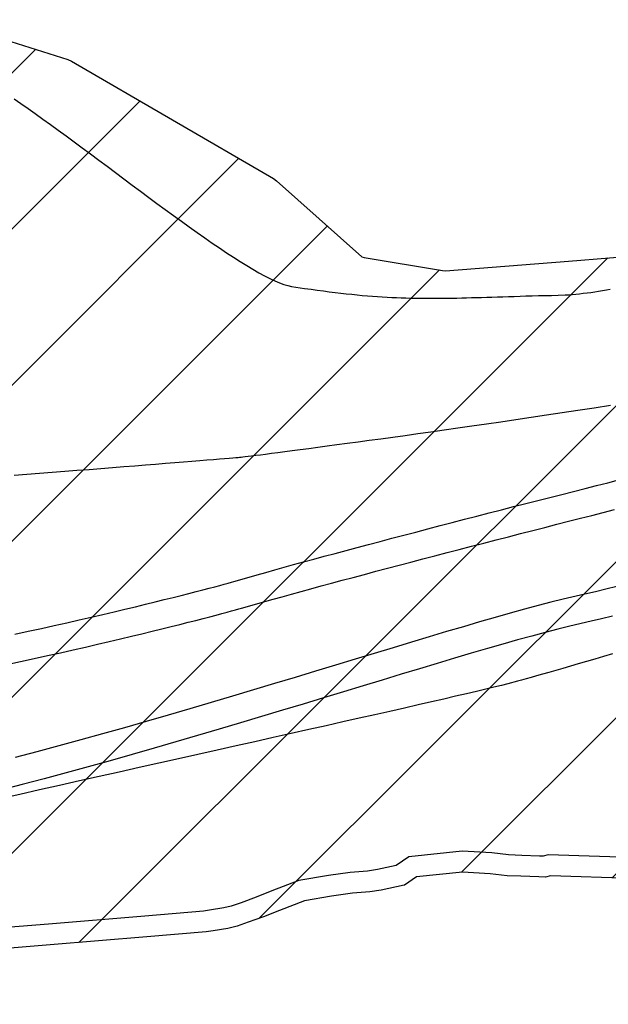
# Model space of a CAD drawing. Header units: metres. Extents: x 201571 to 204484, y 393973 to 396972.
# Tile 11 of 12: x 204146 to 204315, y 396053 to 396337. Entities that reach past the tile are written whole.
import ezdxf

# ---------------------------------------------------------------- set-up
doc = ezdxf.new("R2010")
doc.units = ezdxf.units.M
doc.layers.add('Z-GROENE-RIVIER-G', color=109, linetype='Continuous', lineweight=25)

msp = doc.modelspace()

# ---------------------------------------------------------------- hatches: boundary and pattern name
at = {"layer": 'Z-GROENE-RIVIER-G'}
h = msp.add_hatch(dxfattribs=at)
h.set_pattern_fill('ANSI31', color=256, scale=10)
h.paths.add_polyline_path([(204459.66, 396124.82), (204452.48, 396121.46), (204438.03, 396117.75), (204421.37, 396108.32), (204399.89, 396098.32), (204370.82, 396092.77), (204345.53, 396088.71), (204298.61, 396090.26), (204297.1, 396089.87), (204295.19, 396089.94), (204290.09, 396090.11), (204286.07, 396090.25), (204281.2, 396090.84), (204273.31, 396091.3), (204260.01, 396089.94), (204256.56, 396087.58), (204256.46, 396087.58), (204249.91, 396086.12), (204246.6, 396085.66), (204241.64, 396085.22), (204235.63, 396084.41), (204227.86, 396083.05), (204220.68, 396080.31), (204216.09, 396078.48), (204211.69, 396076.87), (204208.48, 396075.71), (204205.82, 396075.12), (204201.56, 396074.42), (204199.54, 396074.09), (204182.5, 396072.68), (204154.71, 396070.4), (204126.93, 396068.11), (204099.14, 396065.82), (204071.36, 396063.53), (204048.64, 396060.02), (204025.92, 396056.52), (204024.91, 396056.39), (204009.99, 396054.59), (204008.88, 396054.51), (203991.41, 396053.28), (203990.16, 396053.35), (203987.68, 396053.78), (203985.26, 396055.76), (203982.74, 396055.37), (203980.23, 396055.06), (203977.73, 396055.22), (203975.25, 396055.77), (203972.75, 396055.91), (203970.28, 396056.55), (203967.8, 396057.2), (203965.29, 396056.86), (203962.81, 396057.5), (203960.3, 396057.29), (203957.77, 396056.53), (203955.3, 396057.46), (203952.32, 396058.34), (203949.69, 396057.73), (203947.2, 396057.96), (203944.86, 396059.15), (203942.4, 396059.61), (203939.85, 396059.5), (203937.52, 396060.75), (203934.98, 396060.73), (203932.46, 396060.82), (203930.06, 396061.61), (203927.52, 396061.55), (203924.93, 396061.16), (203922.55, 396062.11), (203920.03, 396062.23), (203915.82, 396062.55), (203913.68, 396063.89), (203911.35, 396064.8), (203909.04, 396065.77), (203906.89, 396067.09), (203904.42, 396067.68), (203902.09, 396068.6), (203899.7, 396069.37), (203897.42, 396070.41), (203895.04, 396071.19), (203892.67, 396072.01), (203890.59, 396073.49), (203888.14, 396074.15), (203885.88, 396075.22), (203883.58, 396076.19), (203881.77, 396078.27), (203879.75, 396079.89), (203877.09, 396080.05), (203874.47, 396080.31), (203871.94, 396080.78), (203869.15, 396080.66), (203867.3, 396082.64), (203864.67, 396082.9), (203861.53, 396081.98), (203861.19, 396087.36), (203859.07, 396088.76), (203856.44, 396091.07), (203854.57, 396092.78), (203853.01, 396094.96), (203850.99, 396096.43), (203848.93, 396097.85), (203846.72, 396099.04), (203844.61, 396100.38), (203842.98, 396102.47), (203840.97, 396103.95), (203839.05, 396105.58), (203837.05, 396107.09), (203835.32, 396109.02), (203833.21, 396110.36), (203831.24, 396111.91), (203829.22, 396113.4), (203827.47, 396115.29), (203824.96, 396116.01), (203823, 396117.59), (203821.01, 396119.11), (203819.03, 396120.65), (203816.8, 396121.82), (203814.63, 396123.06), (203812.52, 396124.41), (203810.54, 396125.94), (203808.82, 396127.88), (203806.26, 396128.54), (203804.01, 396129.67), (203801.89, 396130.99), (203799.83, 396132.4), (203797.56, 396133.51), (203814.76, 396164.85), (203818.13, 396176.28), (203819, 396186.72), (203817.04, 396193.06), (203814.88, 396199.25), (203813.48, 396202.06), (203809.66, 396207.49), (203804.45, 396212.55), (203742.69, 396250.89), (203735.1, 396257.1), (203712.23, 396272.92), (203709.78, 396271.61), (203688.02, 396246.04), (203626.14, 396297.47), (203625.85, 396297.69), (203625.2, 396297.73), (203624.75, 396297.53), (203624.3, 396297.23), (203623.54, 396297.06), (203622.13, 396297.22), (203621.81, 396296.57), (203621.22, 396296.03), (203620.66, 396295.4), (203619.55, 396295.06), (203617.75, 396295.12), (203616.19, 396294.95), (203615.1, 396294.43), (203614.08, 396293.81), (203613.38, 396292.94), (203612.64, 396292.05), (203611.72, 396291.25), (203611.08, 396290.23), (203610.17, 396289.37), (203609.75, 396288.16), (203609.23, 396287.01), (203608.49, 396285.99), (203607.76, 396284.96), (203606.92, 396284.01), (203606.43, 396282.82), (203605.79, 396281.75), (203605.06, 396280.74), (203604.37, 396279.74), (203603.5, 396278.87), (203602.38, 396278.2), (203601.28, 396277.56), (203600.76, 396276.56), (203600.12, 396275.69), (203600.03, 396274.5), (203600.09, 396273.27), (203599.76, 396272.35), (203599.23, 396271.63), (203598.55, 396271.08), (203598.34, 396270.28), (203598.16, 396269.55), (203597.84, 396268.98), (203597.49, 396268.53), (203597.09, 396268.2), (203596.82, 396267.88), (203596.63, 396267.61), (203596.45, 396267.44), (203596.39, 396267.3), (203596.44, 396267.41), (203596.04, 396266.8), (203595.83, 396266.36), (203595.45, 396265.95), (203595.17, 396265.39), (203594.64, 396264.91), (203594.25, 396264.27), (203593.9, 396263.55), (203593.21, 396262.96), (203592.55, 396262.31), (203592.28, 396261.37), (203591.9, 396260.44), (203591.41, 396259.55), (203590.92, 396258.6), (203590.22, 396257.75), (203589.84, 396256.66), (203589.24, 396255.68), (203588.43, 396254.81), (203587.58, 396253.94), (203587.45, 396252.57), (203586.74, 396251.57), (203586.24, 396250.4), (203585.46, 396249.42), (203584.79, 396248.34), (203583.94, 396247.4), (203583.03, 396246.49), (203582.05, 396245.63), (203576.94, 396240.19), (203569.67, 396237.06), (203561.01, 396236.51), (203551.14, 396238.76), (203548.62, 396238.66), (203546.15, 396239.43), (203543.47, 396239.19), (203540.85, 396239.9), (203538.14, 396240.5), (203535.31, 396240.67), (203532.47, 396241.28), (203529.63, 396242.31), (203526.7, 396243.07), (203517.44, 396244.61), (203514.16, 396244.59), (203510.81, 396244.46), (203507.3, 396243.72), (203503.84, 396243.65), (203500.51, 396244.51), (203497.06, 396245.02), (203493.66, 396245.98), (203489.94, 396245.55), (203486.47, 396246.54), (203482.85, 396247.01), (203479.22, 396247.61), (203475.56, 396248.26), (203471.94, 396249.21), (203468.26, 396250.04), (203464.52, 396250.77), (203460.77, 396251.58), (203456.89, 396252.08), (203452.98, 396252.61), (203448.85, 396252.59), (203444.95, 396253.43), (203441.19, 396254.75), (203437.38, 396256), (203433.68, 396257.59), (203429.93, 396259.12), (203426.19, 396260.72), (203422.42, 396262.29), (203418.63, 396263.86), (203414.88, 396265.57), (203411.24, 396267.54), (203407.69, 396269.7), (203404.06, 396271.74), (203400.78, 396274.41), (203397.24, 396276.65), (203393.92, 396279.03), (203379.21, 396289.88), (203372.68, 396294.43), (203366.5, 396298.11), (203360.66, 396300.94), (203355.42, 396303.42), (203350.89, 396305.85), (203346.9, 396307.96), (203343.35, 396309.6), (203340.29, 396311), (203337.68, 396312.11), (203335.47, 396313.05), (203333.59, 396313.64), (203332.01, 396313.89), (203331.02, 396313.24), (203329.92, 396313.16), (203329.13, 396312.56), (203328.74, 396311.59), (203328.56, 396310.41), (203327.82, 396309.1), (203327.78, 396307.44), (203327.91, 396305.59), (203328.32, 396303.57), (203328.6, 396301.37), (203328.76, 396299), (203329.66, 396296.56), (203329.74, 396293.91), (203330.85, 396291.26), (203331.4, 396288.45), (203330.99, 396285.5), (203331.7, 396282.55), (203331.96, 396279.51), (203332.11, 396276.4), (203331.51, 396273.32), (203331.06, 396270.2), (203329.87, 396267.25), (203329, 396264.18), (203327.39, 396261.4), (203326.26, 396258.27), (203324.18, 396255.64), (203321.78, 396253.19), (203319.11, 396250.88), (203315.68, 396249.46), (203312.22, 396247.9), (203308.64, 396246), (203304.55, 396244.55), (203299.99, 396243.42), (203294.98, 396242.55), (203289.45, 396242.47), (203283.48, 396242.37), (203282.11, 396242.3), (203281.39, 396242.52), (203280.67, 396242.75), (203279.93, 396242.85), (203279.17, 396242.91), (203278.34, 396242.6), (203277.58, 396243.04), (203276.72, 396242.96), (203275.92, 396243.33), (203275.07, 396243.55), (203274.17, 396243.67), (203273.26, 396243.89), (203272.28, 396243.94), (203271.26, 396244.03), (203270.49, 396244.9), (203269.43, 396245.07), (203268.47, 396245.56), (203267.44, 396245.98), (203266.5, 396246.66), (203265.45, 396247.18), (203264.33, 396247.65), (203263.22, 396248.21), (203262.17, 396248.97), (203261.04, 396249.67), (203259.92, 396250.46), (203258.75, 396251.22), (203257.43, 396251.86), (203256.08, 396252.53), (203254.86, 396253.49), (203253.62, 396254.49), (203252.41, 396255.61), (203251.05, 396256.61), (203249.65, 396257.65), (203248.18, 396258.68), (203246.81, 396259.92), (203239.76, 396264.63), (203233.06, 396270.46), (203214.29, 396292.47), (203204.79, 396307.29), (203185.74, 396353.54), (203168.33, 396397.86), (203159.69, 396419.82), (203149.67, 396452.79), (203145.89, 396468.09), (203142.25, 396478.85), (203139.37, 396495.21), (203139.82, 396511.72), (203137.55, 396538.17), (203135.12, 396566.81), (203132.7, 396588.92), (203129.99, 396603.84), (203126.64, 396609.52), (203125.22, 396615.43), (203122.91, 396620.84), (203121.84, 396626.4), (203119.36, 396631.25), (203117.56, 396636.13), (203118.56, 396642.05), (203116.31, 396646.44), (203111.29, 396649.97), (203108.93, 396655.02), (203105.37, 396660.08), (203102.1, 396663.52), (203097.47, 396664.86), (203094.34, 396667.07), (203091.5, 396669.32), (203089.31, 396672.07), (203087.2, 396674.86), (203085.24, 396677.83), (203083.25, 396680.85), (203080.67, 396683.16), (203078.03, 396685.4), (203075.06, 396687.13), (203072.21, 396689.1), (203069.14, 396690.71), (203065.96, 396692.18), (203062.75, 396693.64), (203059.41, 396694.88), (203056.12, 396696.4), (203052.72, 396697.8), (203049.03, 396698.49), (203045.51, 396699.9), (203041.96, 396701.55), (203038.24, 396702.84), (203034.5, 396704.37), (203030.7, 396706.02), (203026.92, 396708.19), (203022.87, 396709.52), (203018.9, 396711.63), (203016.96, 396711.91), (202988.58, 396717.62), (202987.61, 396717.79), (202958.98, 396722.43), (202957.92, 396722.62), (202939.8, 396728.75), (202938.83, 396729.19), (202926.31, 396735.58), (202923.18, 396738.14), (202920.6, 396739.23), (202918.48, 396740.61), (202916.47, 396741.83), (202914.72, 396743.13), (202913.37, 396744.61), (202911.9, 396745.86), (202910.87, 396747.3), (202909.89, 396748.67), (202909.11, 396750.05), (202908.51, 396751.44), (202907.66, 396752.67), (202907.17, 396753.96), (202907.18, 396755.37), (202906.83, 396756.61), (202906.63, 396757.86), (202906.53, 396759.21), (202905.56, 396761), (202902.67, 396763.74), (202898.54, 396767), (202893.74, 396769.7), (202888, 396772.18), (202884.87, 396773.35), (202881.25, 396773.98), (202877.23, 396774.5), (202872.79, 396774.91), (202867.99, 396775.55), (202862.66, 396775.84), (202853.52, 396776.5), (202849.24, 396777.19), (202845.1, 396777.92), (202841.09, 396778.54), (202837.29, 396779.62), (202833.62, 396780.62), (202830.13, 396781.98), (202826.76, 396783.22), (202823.52, 396784.56), (202820.35, 396785.58), (202817.17, 396785.95), (202814.09, 396786.28), (202810.97, 396785.94), (202808.12, 396786.51), (202805.27, 396786.65), (202802.66, 396787.52), (202800.06, 396788.05), (202797.3, 396787.65), (202794.82, 396788.14), (202792.38, 396788.51), (202790.04, 396789.09), (202787.71, 396789.5), (202785.56, 396790.35), (202783.36, 396790.92), (202781.14, 396791.31), (202779.02, 396791.89), (202777.08, 396792.89), (202775.07, 396793.62), (202773.22, 396794.68), (202771.16, 396795.24), (202769.41, 396796.44), (202767.6, 396797.5), (202765.89, 396798.71), (202764.1, 396799.77), (202762.27, 396800.8), (202760.65, 396802.18), (202759.02, 396803.57), (202757.32, 396804.89), (202755.49, 396806.04), (202753.91, 396807.63), (202752.11, 396808.95), (202750.24, 396810.24), (202748.26, 396811.46), (202746.23, 396812.71), (202744.2, 396814.06), (202742.02, 396815.33), (202739.9, 396816.77), (202737.75, 396818.32), (202735.17, 396819.65), (202726.95, 396822.42), (202725.01, 396824.27), (202723.93, 396826.74), (202722.83, 396829.09), (202722.2, 396831.65), (202721.37, 396834.01), (202720.65, 396836.37), (202719.89, 396838.69), (202719.53, 396841.13), (202719.14, 396843.53), (202719.15, 396846.04), (202718.95, 396848.44), (202718.83, 396850.86), (202717.69, 396852.25), (202713.57, 396865.76), (202713.37, 396866.82), (202711.85, 396878.17), (202710.33, 396889.52), (202710.02, 396890.29), (202705.45, 396899.67), (202700.88, 396909.06), (202700.42, 396909.67), (202691.35, 396917.18), (202690.63, 396917.56), (202684.23, 396919.85), (202683.42, 396919.94), (202672.45, 396919.94), (202671.42, 396919.99), (202661.43, 396920.57), (202651.44, 396921.15), (202641.45, 396921.73), (202631.47, 396922.31), (202630.46, 396922.4), (202620.74, 396923.26), (202611.02, 396924.11), (202601.3, 396924.97), (202591.58, 396925.83), (202590.48, 396925.98), (202583.6, 396928.3), (202576.73, 396930.63), (202576.38, 396930.85), (202576.17, 396931.07), (202574.14, 396941.45), (202574.29, 396942.61), (202576.47, 396953.37), (202576.85, 396954.41), (202581.71, 396964.37), (202582.59, 396965.22), (202589.37, 396969.66), (202590.44, 396970.06), (202597.45, 396971.84), (202602.56, 396969.66), (202607.85, 396964.66), (202608.6, 396964.26), (202615.69, 396960.69), (202622.78, 396957.11), (202623.63, 396956.9), (202634.85, 396954.63), (202636.21, 396954.58), (202657.35, 396954.47), (202659.24, 396955.88), (202661.21, 396955.79), (202663.21, 396955.53), (202665.22, 396955.49), (202667.24, 396955.39), (202669.25, 396955.66), (202671.29, 396955.55), (202673.32, 396955.66), (202675.33, 396956.14), (202677.36, 396956.48), (202679.4, 396956.44), (202681.44, 396956.27), (202683.44, 396956.57), (202685.43, 396957.06), (202687.43, 396957.25), (202689.41, 396957.3), (202691.4, 396956.83), (202693.33, 396957.37), (202695.26, 396957.2), (202697.15, 396957.16), (202699.03, 396956.91), (202700.86, 396956.77), (202702.66, 396956.52), (202709.51, 396956.44), (202711.12, 396956.41), (202712.66, 396956.08), (202714.16, 396955.87), (202715.68, 396956.06), (202717.14, 396956.04), (202718.58, 396956.09), (202719.87, 396955.69), (202721.21, 396955.59), (202722.54, 396955.52), (202723.7, 396955.05), (202724.72, 396954.41), (202725.83, 396953.88), (202729.83, 396950.57), (202731.61, 396948.74), (202733.65, 396947.17), (202735.59, 396945.45), (202736.95, 396943.25), (202738.73, 396941.3), (202739.81, 396938.87), (202741, 396936.49), (202742.09, 396934.02), (202742.67, 396931.3), (202743.88, 396928.78), (202744.89, 396926.14), (202745.67, 396923.37), (202747.09, 396920.74), (202748.81, 396918.13), (202749.44, 396915.17), (202750.72, 396912.34), (202751.43, 396909.33), (202751.51, 396906.16), (202752.08, 396903.08), (202753.08, 396900.07), (202753.82, 396897), (202754.65, 396893.93), (202755.74, 396890.93), (202756.62, 396887.87), (202758.02, 396884.97), (202758.86, 396881.93), (202762.3, 396866.53), (202764.34, 396864.06), (202765.75, 396858.13), (202769.17, 396852.36), (202772.75, 396847.17), (202775.16, 396844.44), (202779.91, 396840.54), (202781.89, 396838.83), (202786.97, 396834.83), (202794.36, 396830.75), (202796.39, 396829.95), (202802.37, 396827.86), (202804.35, 396827.06), (202812.75, 396825.03), (202822.71, 396824.48), (202823.66, 396824.45), (202832.13, 396824.76), (202838.55, 396825.33), (202841.38, 396825.96), (202852.78, 396828.98), (202853.79, 396829.42), (202862.22, 396831.57), (202864.78, 396832.41), (202871.57, 396833.79), (202876.34, 396834.02), (202881.88, 396833.48), (202886.03, 396832.25), (202894.62, 396829.1), (202895.64, 396828.65), (202903.23, 396823.59), (202904.12, 396822.89), (202910.04, 396815.97), (202910.69, 396815.19), (202918.76, 396805), (202926.84, 396794.81), (202927.47, 396794.05), (202935.52, 396784.5), (202944.18, 396775.3), (202944.96, 396774.42), (202952.56, 396767.24), (202961.37, 396760.62), (202962.42, 396759.77), (202968.58, 396756.07), (202975.34, 396752.59), (202976.71, 396751.92), (202981.51, 396749.7), (202986.79, 396747.9), (202989.53, 396747.13), (202995.55, 396745.76), (203003.25, 396744.43), (203004.95, 396744.08), (203006.97, 396743.87), (203010.17, 396743.4), (203013.42, 396743.48), (203016.7, 396743.73), (203019.99, 396743.6), (203023.33, 396743.75), (203026.72, 396744.4), (203030.14, 396744.64), (203033.62, 396744.8), (203037.16, 396745.2), (203040.78, 396745.84), (203044.46, 396746.04), (203048.23, 396746.23), (203052.02, 396745.77), (203055.93, 396745.67), (203059.97, 396745.87), (203064.07, 396745.68), (203068.21, 396744.99), (203072.41, 396744.09), (203076.7, 396743.08), (203081.11, 396742.13), (203085.63, 396741.13), (203090.17, 396739.68), (203094.95, 396738.56), (203099.8, 396737.15), (203104.65, 396735.56), (203110.66, 396733.63), (203113.74, 396732.58), (203116.94, 396731.66), (203120.03, 396730.18), (203123.28, 396728.94), (203126.89, 396728.62), (203137.83, 396726.07), (203145.28, 396721.38), (203162.38, 396712.95), (203174.41, 396708.6), (203187.72, 396701.9), (203201.78, 396695.66), (203221.27, 396686.97), (203236.07, 396678.5), (203247.24, 396672.17), (203257.43, 396666.95), (203261.93, 396664.51), (203265.72, 396661.02), (203269.98, 396658.11), (203273.95, 396654.74), (203277.55, 396650.88), (203282.05, 396648.01), (203286.45, 396644.93), (203291.01, 396641.9), (203294.39, 396637.55), (203300.5, 396635.68), (203304.62, 396630.46), (203307.87, 396628.58), (203310.62, 396626.1), (203312.72, 396622.96), (203314.75, 396619.66), (203317.6, 396616.84), (203320.32, 396613.79), (203323.14, 396610.69), (203325.61, 396607.23), (203328.4, 396603.89), (203330.69, 396600.11), (203333, 396596.26), (203335.57, 396592.51), (203338.08, 396588.64), (203341.55, 396585.33), (203344.2, 396581.42), (203346.91, 396577.5), (203348.45, 396572.77), (203350.55, 396568.35), (203351.79, 396563.34), (203353.93, 396558.87), (203355.81, 396554.19), (203359.09, 396550.45), (203364.84, 396548.39), (203364.15, 396541.88), (203367.29, 396538.02), (203371.52, 396534.98), (203374.09, 396530.75), (203377.31, 396527.03), (203381.23, 396523.89), (203385.47, 396521.09), (203387.9, 396516.89), (203390.8, 396513.12), (203394.63, 396510.22), (203397.53, 396506.59), (203401, 396503.56), (203403.39, 396499.57), (203407.21, 396497.08), (203410.01, 396493.65), (203413.62, 396491.2), (203417.04, 396488.67), (203420.73, 396486.65), (203423.23, 396483.19), (203426.87, 396481.41), (203430.2, 396479.34), (203433.38, 396477.19), (203436.71, 396475.43), (203439.88, 396473.48), (203443.51, 396472.3), (203451.46, 396469.97), (203455.09, 396467.9), (203458.88, 396466.18), (203462.63, 396464.31), (203466.48, 396462.66), (203470.38, 396461.08), (203474.69, 396460.61), (203478.48, 396458.71), (203482.04, 396456.15), (203486, 396454.67), (203490.01, 396453.34), (203494.39, 396453.07), (203498.2, 396451.23), (203501.96, 396449.2), (203505.77, 396447.35), (203509.57, 396445.52), (203513.44, 396443.91), (203517.79, 396443.85), (203521.61, 396442.19), (203525.59, 396441.14), (203529.61, 396440.28), (203533.36, 396438.65), (203537.13, 396437.18), (203540.88, 396435.74), (203544.87, 396435.23), (203548.51, 396433.65), (203552.15, 396432.22), (203556.17, 396432.2), (203559.66, 396430.54), (203563.15, 396429.04), (203566.71, 396427.96), (203570.47, 396427.74), (203573.8, 396426.22), (203577.03, 396424.54), (203580.18, 396422.78), (203583.35, 396421.32), (203586.95, 396421.6), (203589.99, 396420.14), (203593.02, 396418.86), (203595.95, 396417.48), (203599.31, 396417.99), (203602.1, 396416.63), (203604.81, 396415.3), (203607.47, 396414.08), (203610.02, 396412.74), (203612.51, 396411.48), (203615.24, 396411.49), (203618.5, 396413.86), (203620.75, 396413.75), (203623.04, 396412.55), (203624.33, 396412), (203625.74, 396411.54), (203627.44, 396412.24), (203629.22, 396412.91), (203631.03, 396413.18), (203632.67, 396411.35), (203634.74, 396412.12), (203636.96, 396413.42), (203639.02, 396412.56), (203641.17, 396411.71), (203643.42, 396410.95), (203645.91, 396411.4), (203648.27, 396410.1), (203650.74, 396409), (203653.29, 396407.95), (203655.98, 396407.3), (203658.88, 396407.5), (203661.64, 396406.23), (203664.65, 396405.99), (203667.77, 396405.92), (203670.78, 396404.71), (203673.93, 396403.88), (203677.29, 396403.65), (203680.49, 396402.24), (203683.91, 396401.49), (203687.54, 396401.28), (203691.01, 396400), (203694.93, 396400.18), (203698.52, 396398.67), (203702.75, 396399.21), (203706.45, 396397.46), (203710.4, 396396.3), (203714.91, 396396.61), (203718.91, 396394.96), (203723.3, 396394.19), (203728.18, 396394.47), (203732.38, 396392.5), (203736.74, 396390.74), (203741.79, 396390.45), (203744.14, 396389.71), (203746.5, 396388.96), (203762.23, 396379.57), (203780.69, 396367.96), (203796.24, 396359.45), (203805.82, 396355.1), (203805.94, 396349.99), (203808.9, 396350.27), (203811.12, 396349.14), (203812.93, 396347.23), (203814.89, 396345.6), (203817.08, 396344.43), (203818.72, 396342.17), (203821.37, 396341.97), (203823.93, 396341.57), (203826.02, 396340.22), (203828.5, 396339.69), (203830.64, 396338.58), (203833.33, 396338.6), (203835.22, 396336.83), (203837.64, 396336.46), (203839.67, 396334.99), (203842.14, 396334.9), (203844.25, 396333.61), (203846.53, 396333.07), (203848.48, 396331.4), (203850.95, 396331.23), (203853.16, 396330.42), (203855.27, 396328.94), (203857.94, 396329.93), (203860.3, 396329.71), (203862.71, 396329.37), (203865.12, 396329.51), (203867.58, 396329.5), (203870.04, 396329.53), (203872.43, 396329.38), (203874.82, 396328.54), (203877.37, 396329.62), (203879.83, 396329.58), (203882.26, 396328.8), (203884.83, 396330.29), (203887.29, 396330.62), (203889.73, 396329.89), (203892.21, 396330.68), (203894.68, 396330.74), (203897.12, 396330.66), (203899.6, 396330.83), (203902.02, 396330.27), (203904.49, 396330.12), (203906.95, 396330.72), (203909.42, 396330.09), (203911.88, 396330.25), (203914.35, 396329.4), (203916.81, 396329.49), (203919.3, 396330.19), (203921.77, 396329.66), (203924.26, 396330.37), (203926.73, 396331.65), (203929.22, 396332.43), (203931.71, 396331.28), (203934.2, 396331.67), (203936.69, 396331.84), (203939.19, 396330.94), (203941.69, 396331.98), (203944.2, 396330.29), (203946.71, 396330.74), (203949.22, 396330.28), (203951.73, 396329.96), (203954.24, 396329.29), (203956.75, 396330.22), (203959.27, 396330.28), (203963, 396329.3), (203965.51, 396329.2), (203967.99, 396328.9), (203970.21, 396329.01), (203972.72, 396328.96), (203975.08, 396329.69), (203977.33, 396329.27), (203979.89, 396330.08), (203982.18, 396330.46), (203984.41, 396329.4), (203986.7, 396329.87), (203989.21, 396330.77), (203991.48, 396331.2), (203993.8, 396329.62), (203996.24, 396331.45), (203998.57, 396330.55), (204000.93, 396329.83), (204003.23, 396330.41), (204005.69, 396331.02), (204008.12, 396330.12), (204010.6, 396329.11), (204013.09, 396328.37), (204015.44, 396328.99), (204018.02, 396328.52), (204020.51, 396328.19), (204022.98, 396328.23), (204025.44, 396328.37), (204027.98, 396328.26), (204030.42, 396328.63), (204032.89, 396328.87), (204035.45, 396328.57), (204037.88, 396329.21), (204040.3, 396329.91), (204042.65, 396331.13), (204045.05, 396332.05), (204047.39, 396333.48), (204050.11, 396332.44), (204052.46, 396333.7), (204054.91, 396334.65), (204057.23, 396336.74), (204059.98, 396335.64), (204060.78, 396339.45), (204066.66, 396343.49), (204076.51, 396343.47), (204093.44, 396342.61), (204114.77, 396338.99), (204115.85, 396338.85), (204137.85, 396331.95), (204159.86, 396325.05), (204160.89, 396324.64), (204189.92, 396307.77), (204218.95, 396290.89), (204219.79, 396290.17), (204244.35, 396268.36), (204244.97, 396268.09), (204267.54, 396264.39), (204268.41, 396264.25), (204303.74, 396267.09), (204339.07, 396269.92), (204340.09, 396269.98), (204358.1, 396270.54), (204387.67, 396274.38), (204412.41, 396276.85), (204430.44, 396275.97), (204446.07, 396274.13), (204464.84, 396267.14), (204477.67, 396246.43), (204483.78, 396208.29), (204484.4, 396167.56), (204472.38, 396139.3)])

# ---------------------------------------------------------------- linework, layer by layer
for points, elevation in [([(204144.35, 396313.77), (204146.33, 396312.41), (204148.37, 396310.99), (204150.47, 396309.51), (204152.62, 396307.97), (204154.81, 396306.39), (204157.05, 396304.76), (204159.32, 396303.09), (204161.63, 396301.39), (204163.96, 396299.66), (204166.32, 396297.91), (204168.69, 396296.14), (204171.08, 396294.36), (204173.48, 396292.57), (204175.88, 396290.77), (204178.29, 396288.98), (204180.69, 396287.19), (204183.08, 396285.42), (204185.45, 396283.67), (204187.81, 396281.93), (204190.15, 396280.23), (204192.46, 396278.55), (204194.73, 396276.92), (204196.97, 396275.33), (204199.17, 396273.78), (204201.32, 396272.29), (204203.43, 396270.86), (204205.47, 396269.49), (204207.46, 396268.18), (204209.39, 396266.95), (204211.24, 396265.8), (204213.02, 396264.74), (204214.73, 396263.76), (204216.35, 396262.87), (204217.88, 396262.09), (204219.33, 396261.4), (204220.67, 396260.83), (204221.92, 396260.37), (204223.06, 396260.03), (204224.09, 396259.82), (204224.09, 396259.82), (204227.9, 396259.24), (204229.74, 396258.97), (204231.53, 396258.72), (204233.27, 396258.49), (204234.98, 396258.27), (204236.64, 396258.06), (204238.27, 396257.87), (204239.87, 396257.69), (204241.43, 396257.53), (204242.96, 396257.38), (204244.46, 396257.24), (204245.93, 396257.11), (204247.38, 396257), (204248.81, 396256.89), (204250.22, 396256.8), (204251.61, 396256.72), (204252.98, 396256.65), (204254.34, 396256.58), (204255.69, 396256.53), (204257.02, 396256.49), (204258.35, 396256.45), (204259.68, 396256.42), (204261, 396256.4), (204262.31, 396256.39), (204263.63, 396256.39), (204264.95, 396256.39), (204266.28, 396256.39), (204267.61, 396256.41), (204268.95, 396256.42), (204270.3, 396256.45), (204271.67, 396256.47), (204273.05, 396256.5), (204274.44, 396256.54), (204275.86, 396256.58), (204277.3, 396256.62), (204278.76, 396256.66), (204280.24, 396256.71), (204281.75, 396256.76), (204283.3, 396256.8), (204284.87, 396256.85), (204286.48, 396256.9), (204288.12, 396256.95), (204289.81, 396257), (204291.53, 396257.05), (204293.29, 396257.1), (204295.1, 396257.15), (204296.96, 396257.19), (204298.86, 396257.24), (204300.81, 396257.27), (204300.81, 396257.27), (204302.8, 396257.35), (204303.81, 396257.41), (204304.84, 396257.49), (204305.88, 396257.58), (204306.94, 396257.69), (204308.01, 396257.82), (204309.09, 396257.95), (204310.18, 396258.1), (204311.28, 396258.26), (204312.39, 396258.43), (204313.51, 396258.62), (204314.64, 396258.81), (204315.77, 396259)], 13), ([(204144.37, 396205.46), (204148.04, 396205.75), (204151.7, 396206.04), (204155.32, 396206.33), (204158.91, 396206.62), (204162.44, 396206.9), (204165.92, 396207.18), (204169.33, 396207.45), (204172.67, 396207.72), (204175.92, 396207.98), (204179.07, 396208.23), (204182.13, 396208.48), (204185.06, 396208.71), (204187.88, 396208.94), (204190.56, 396209.15), (204193.11, 396209.36), (204195.5, 396209.55), (204197.73, 396209.73), (204199.8, 396209.89), (204201.68, 396210.05), (204203.38, 396210.18), (204204.89, 396210.3), (204206.18, 396210.41), (204207.27, 396210.49), (204208.12, 396210.56), (204208.75, 396210.61), (204209.13, 396210.64), (204209.26, 396210.66), (204209.26, 396210.66), (204209.64, 396210.7), (204210.12, 396210.76), (204210.78, 396210.84), (204211.62, 396210.95), (204212.63, 396211.08), (204213.82, 396211.22), (204215.17, 396211.4), (204216.69, 396211.59), (204218.38, 396211.81), (204220.22, 396212.04), (204222.21, 396212.3), (204224.35, 396212.58), (204226.64, 396212.88), (204229.07, 396213.2), (204231.65, 396213.54), (204234.35, 396213.9), (204237.19, 396214.28), (204240.15, 396214.67), (204243.24, 396215.09), (204246.45, 396215.53), (204249.78, 396215.99), (204253.22, 396216.46), (204256.76, 396216.95), (204260.42, 396217.46), (204264.17, 396217.99), (204268.02, 396218.53), (204271.97, 396219.1), (204276, 396219.68), (204280.13, 396220.27), (204284.33, 396220.88), (204288.62, 396221.51), (204292.98, 396222.16), (204297.41, 396222.82), (204301.91, 396223.49), (204306.47, 396224.19), (204311.1, 396224.89), (204315.78, 396225.61)], 12.8), ([(204144.54, 396159.75), (204148.41, 396160.59), (204152.21, 396161.42), (204155.93, 396162.25), (204159.56, 396163.06), (204163.09, 396163.87), (204166.54, 396164.66), (204169.88, 396165.44), (204173.11, 396166.2), (204176.24, 396166.94), (204179.25, 396167.67), (204182.14, 396168.37), (204184.91, 396169.05), (204187.55, 396169.7), (204190.06, 396170.32), (204192.43, 396170.92), (204194.65, 396171.49), (204196.74, 396172.02), (204198.67, 396172.52), (204200.44, 396172.99), (204202.06, 396173.42), (204203.51, 396173.8), (204204.79, 396174.15), (204205.9, 396174.46), (204206.83, 396174.72), (204207.58, 396174.93), (204207.58, 396174.93), (204211.92, 396176.18), (204214.27, 396176.85), (204216.73, 396177.54), (204219.3, 396178.26), (204221.97, 396179), (204224.74, 396179.76), (204227.59, 396180.54), (204230.53, 396181.34), (204233.55, 396182.16), (204236.64, 396182.99), (204239.8, 396183.84), (204243.02, 396184.7), (204246.3, 396185.57), (204249.63, 396186.46), (204253, 396187.35), (204256.41, 396188.25), (204259.86, 396189.15), (204263.34, 396190.06), (204266.83, 396190.98), (204270.35, 396191.89), (204273.87, 396192.81), (204277.4, 396193.72), (204280.93, 396194.64), (204284.46, 396195.55), (204287.97, 396196.45), (204291.47, 396197.35), (204294.95, 396198.24), (204298.39, 396199.12), (204301.81, 396199.99), (204305.18, 396200.85), (204308.51, 396201.7), (204311.79, 396202.53), (204315.01, 396203.34), (204318.17, 396204.14)], 12.6), ([(204142.25, 396151.08), (204146.22, 396151.93), (204150.12, 396152.77), (204153.94, 396153.61), (204157.67, 396154.44), (204161.32, 396155.26), (204164.88, 396156.07), (204168.34, 396156.87), (204171.7, 396157.65), (204174.95, 396158.42), (204178.1, 396159.16), (204181.12, 396159.89), (204184.03, 396160.6), (204186.82, 396161.28), (204189.48, 396161.93), (204192, 396162.56), (204194.39, 396163.17), (204196.63, 396163.74), (204198.73, 396164.28), (204200.68, 396164.78), (204202.48, 396165.25), (204204.12, 396165.69), (204205.59, 396166.08), (204206.9, 396166.44), (204208.04, 396166.75), (204209.01, 396167.02), (204209.79, 396167.24), (204214.12, 396168.49), (204216.44, 396169.15), (204218.89, 396169.84), (204221.44, 396170.55), (204224.1, 396171.29), (204226.85, 396172.05), (204229.7, 396172.82), (204232.63, 396173.62), (204235.64, 396174.44), (204238.72, 396175.27), (204241.87, 396176.11), (204245.09, 396176.97), (204248.36, 396177.84), (204251.68, 396178.72), (204255.05, 396179.61), (204258.45, 396180.51), (204261.89, 396181.41), (204265.36, 396182.32), (204268.85, 396183.24), (204272.36, 396184.15), (204275.88, 396185.06), (204279.41, 396185.98), (204282.94, 396186.89), (204286.46, 396187.8), (204289.97, 396188.7), (204293.46, 396189.6), (204296.93, 396190.49), (204300.38, 396191.37), (204303.79, 396192.24), (204307.16, 396193.1), (204310.48, 396193.94), (204313.76, 396194.77), (204316.97, 396195.59)], 11.8), ([(204317.63, 396173.45), (204314.52, 396172.68), (204311.5, 396171.97), (204308.48, 396171.31), (204302.25, 396169.87), (204298.71, 396168.98), (204295, 396168.01), (204291.08, 396166.95), (204286.97, 396165.81), (204282.67, 396164.58), (204278.18, 396163.29), (204273.52, 396161.92), (204268.7, 396160.49), (204263.71, 396159), (204258.58, 396157.46), (204253.31, 396155.87), (204247.91, 396154.23), (204242.38, 396152.55), (204236.74, 396150.83), (204231, 396149.09), (204225.16, 396147.32), (204219.24, 396145.53), (204213.24, 396143.73), (204207.16, 396141.91), (204201.03, 396140.09), (204194.85, 396138.27), (204188.63, 396136.45), (204182.38, 396134.64), (204176.1, 396132.85), (204169.81, 396131.08), (204163.52, 396129.33), (204157.23, 396127.6), (204150.95, 396125.92), (204144.7, 396124.27)], 11.8), ([(204316.39, 396164.9), (204313.27, 396164.17), (204310.24, 396163.5), (204310.24, 396163.5), (204304.12, 396162.09), (204300.7, 396161.23), (204297.06, 396160.28), (204293.2, 396159.23), (204289.13, 396158.1), (204284.87, 396156.89), (204280.42, 396155.61), (204275.78, 396154.25), (204270.98, 396152.82), (204266.01, 396151.34), (204260.89, 396149.8), (204255.63, 396148.21), (204250.23, 396146.57), (204244.71, 396144.89), (204239.07, 396143.18), (204233.32, 396141.44), (204227.48, 396139.66), (204221.55, 396137.87), (204215.53, 396136.06), (204209.45, 396134.24), (204203.3, 396132.42), (204197.11, 396130.59), (204190.86, 396128.77), (204184.59, 396126.96), (204178.29, 396125.15), (204171.97, 396123.37), (204165.64, 396121.61), (204159.32, 396119.88), (204153.01, 396118.19), (204146.72, 396116.53), (204140.45, 396114.91)], 12.6), ([(204316.42, 396154.08), (204313.84, 396153.33), (204311.33, 396152.6), (204308.9, 396151.89), (204306.55, 396151.2), (204304.3, 396150.55), (204302.14, 396149.92), (204300.08, 396149.33), (204298.13, 396148.77), (204296.29, 396148.24), (204294.58, 396147.75), (204293, 396147.3), (204291.55, 396146.89), (204290.24, 396146.52), (204289.07, 396146.2), (204289.07, 396146.2), (204286.29, 396145.47), (204284.45, 396145.01), (204282.33, 396144.49), (204279.95, 396143.92), (204277.3, 396143.29), (204274.41, 396142.61), (204271.27, 396141.88), (204267.91, 396141.11), (204264.33, 396140.28), (204260.54, 396139.42), (204256.56, 396138.51), (204252.38, 396137.56), (204248.04, 396136.58), (204243.53, 396135.56), (204238.86, 396134.5), (204234.05, 396133.42), (204229.1, 396132.31), (204224.03, 396131.17), (204218.85, 396130.01), (204213.57, 396128.82), (204208.19, 396127.62), (204202.73, 396126.4), (204197.21, 396125.16), (204191.62, 396123.91), (204185.98, 396122.65), (204180.3, 396121.37), (204174.6, 396120.1), (204168.87, 396118.81), (204163.14, 396117.53), (204157.41, 396116.24), (204151.69, 396114.96), (204146, 396113.68), (204140.34, 396112.4)], 12.8), ([(204345.15, 396094.73), (204297.94, 396096.29), (204296.44, 396095.9), (204295.4, 396095.93), (204290.3, 396096.11), (204286.54, 396096.24), (204281.73, 396096.82), (204273.18, 396097.31), (204257.89, 396095.75), (204254.17, 396093.22), (204248.84, 396092.03), (204245.92, 396091.62), (204240.98, 396091.18), (204234.71, 396090.34), (204226.26, 396088.86), (204218.5, 396085.9), (204213.94, 396084.09), (204209.64, 396082.51), (204206.8, 396081.49), (204204.68, 396081.02), (204200.59, 396080.34), (204198.8, 396080.05), (204182, 396078.66), (204154.22, 396076.38), (204126.44, 396074.09)], 13)]:
    msp.add_lwpolyline(points, dxfattribs=dict(at, elevation=elevation))
for points in [[(204137.85, 396331.95, 13.96), (204159.86, 396325.05, 13.9), (204160.89, 396324.64, 13.87), (204189.92, 396307.77, 13.66), (204218.95, 396290.89, 13.55), (204219.79, 396290.17, 13.58), (204244.35, 396268.36, 13.49), (204244.97, 396268.09, 13.49), (204267.54, 396264.39, 13.49), (204268.41, 396264.25, 13.49), (204303.74, 396267.09, 15.79), (204339.07, 396269.92, 13.48)], [(204345.53, 396088.71, 13.3), (204298.61, 396090.26, 13.62), (204297.1, 396089.87, 13.2), (204295.19, 396089.94, 12.92), (204290.09, 396090.11, 12.2), (204286.07, 396090.25, 13.05), (204281.2, 396090.84, 13.03), (204273.31, 396091.3, 12.89), (204260.01, 396089.94, 12.17), (204256.56, 396087.58, 12.35), (204256.46, 396087.58, 12.35), (204249.91, 396086.12, 12.69), (204246.6, 396085.66, 12.69), (204241.64, 396085.22, 12.79), (204235.63, 396084.41, 13.24), (204227.86, 396083.05, 13.68), (204220.68, 396080.31, 13.73), (204216.09, 396078.48, 14.09), (204211.69, 396076.87, 14.31), (204208.48, 396075.71, 14.71), (204205.82, 396075.12, 14.89), (204201.56, 396074.42, 15.17), (204199.54, 396074.09, 15.09), (204182.5, 396072.68, 14.28), (204154.71, 396070.4, 12.06), (204126.93, 396068.11, 15.14)]]:
    msp.add_polyline3d(points, dxfattribs=at)

doc.saveas('drawing.dxf')
